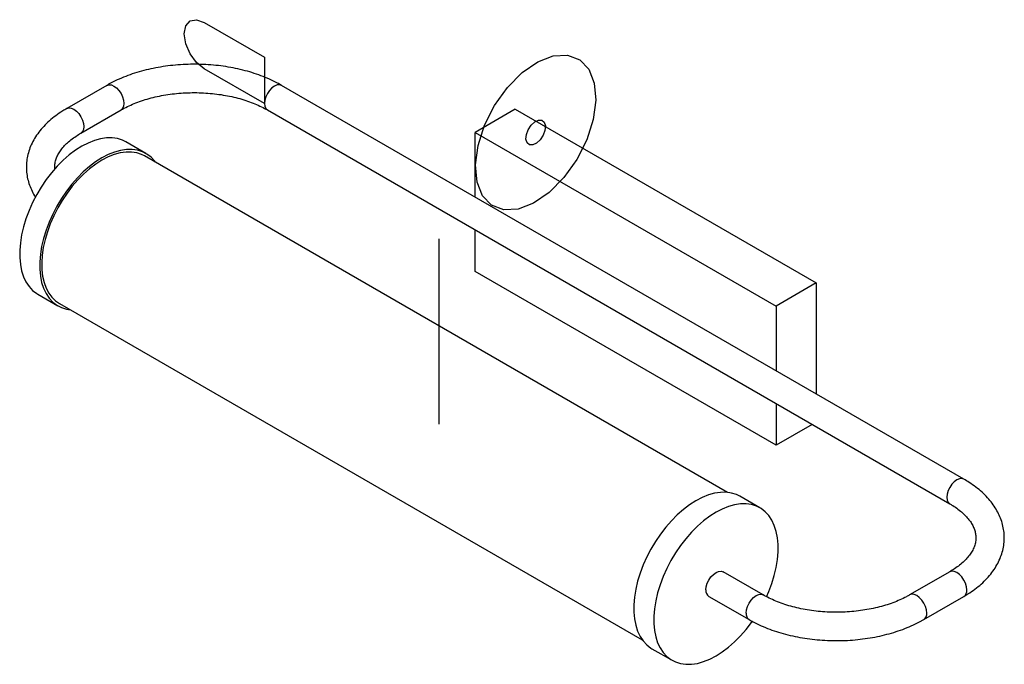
# Paper-space layout '_Isométrica' of a CAD drawing. Header units: millimetres. Extents: x -108 to 239, y -107 to 120.
import ezdxf

# ---------------------------------------------------------------- set-up
doc = ezdxf.new("R2010")
doc.units = ezdxf.units.MM

psp = doc.layouts.new('_Isométrica')

# ---------------------------------------------------------------- linework, layer by layer
at = {"color": 7, "linetype": 'Continuous'}
for p, q in [((-43.13, 118.79), (-21.92, 106.54)), ((-21.92, 106.54), (-21.92, 90.21)), ((-21.92, 90.21), (-43.13, 102.46)), ((39.6, -22.86), (39.6, 42.46))]:
    psp.add_line(p, q, dxfattribs=at)
at = {"color": 7, "linetype": 'Continuous', "lineweight": 25}
for p, q in [((-77.45, 96.58), (-91.6, 88.42)), ((224.53, -42.21), (-15.88, 96.58)), ((-86.6, 79.76), (-72.45, 87.92)), ((-20.88, 87.92), (219.53, -50.87)), ((66.47, 88.18), (52.33, 80.01)), ((66.47, 88.18), (172.53, 26.95)), ((52.33, 80.01), (158.39, 18.78)), ((52.33, 57.21), (52.33, 80.01)), ((-63.7, 72.57), (-70.77, 76.65)), ((141.2, -46.87), (-64.2, 71.7)), ((52.33, 31.02), (52.33, 45.66)), ((158.39, -30.21), (52.33, 31.02)), ((172.53, 26.95), (158.39, 18.78)), ((172.53, 26.95), (172.53, -12.19)), ((-101.77, 22.95), (-94.69, 18.87)), ((-94.19, 19.74), (111.2, -98.84)), ((158.39, 18.78), (158.39, -4.02)), ((158.39, -15.57), (158.39, -30.21)), ((171.07, -22.89), (158.39, -30.21)), ((152.68, -52.34), (145.61, -48.26)), ((153.82, -83.03), (139.68, -74.86)), ((219.53, -74.86), (205.39, -83.03)), ((134.68, -83.52), (148.82, -91.69)), ((210.39, -91.69), (224.53, -83.52)), ((114.61, -101.96), (121.68, -106.04))]:
    psp.add_line(p, q, dxfattribs=at)
at = {"color": 7, "linetype": 'Continuous', "flags": 128}
for points in [[(-43.13, 102.46), (-45.84, 104.64), (-48.13, 107.74), (-49.67, 111.27), (-50.2, 114.71), (-49.67, 117.52), (-48.13, 119.28), (-45.84, 119.73), (-43.13, 118.79)], [(53.36, 75.42), (55.66, 82.56), (59.18, 89.53), (63.69, 95.85), (68.87, 101.08), (74.39, 104.88), (79.85, 106.97), (84.89, 107.23), (89.16, 105.63), (92.38, 102.28), (94.31, 97.41), (94.85, 91.35), (93.93, 84.52), (91.63, 77.37), (88.11, 70.4), (83.6, 64.09), (78.42, 58.85), (72.9, 55.06), (67.44, 52.96), (62.4, 52.7), (58.13, 54.3), (54.92, 57.65), (52.98, 62.52), (52.44, 68.58), (53.36, 75.42)], [(70.37, 79.23), (71, 80.96), (72.04, 82.53), (73.32, 83.72), (74.65, 84.33), (75.83, 84.28), (76.67, 83.57), (77.06, 82.32), (76.92, 80.7), (76.29, 78.98), (75.26, 77.4), (73.97, 76.21), (72.64, 75.6), (71.46, 75.65), (70.62, 76.36), (70.23, 77.62), (70.37, 79.23)]]:
    psp.add_lwpolyline(points, dxfattribs=at)
at = {"color": 8, "linetype": 'Continuous', "lineweight": 25, "flags": 128}
for points in [[(-77.45, 96.58), (-76.72, 96.81), (-75.87, 96.73), (-74.95, 96.34), (-74.04, 95.67), (-73.19, 94.77), (-72.45, 93.7), (-71.89, 92.53), (-71.54, 91.34), (-71.42, 90.21), (-71.54, 89.23), (-71.89, 88.45), (-72.45, 87.92), (-72.46, 87.92)], [(-15.88, 96.58), (-16.62, 96.81), (-17.47, 96.73), (-18.38, 96.34), (-19.3, 95.67), (-20.15, 94.77), (-20.88, 93.7), (-21.45, 92.53), (-21.8, 91.34), (-21.92, 90.21), (-21.8, 89.23), (-21.45, 88.45), (-20.88, 87.92), (-20.88, 87.92)], [(-91.59, 88.42), (-90.86, 88.65), (-90.01, 88.56), (-89.1, 88.17), (-88.18, 87.51), (-87.33, 86.61), (-86.6, 85.53), (-86.03, 84.36), (-85.68, 83.18), (-85.56, 82.05), (-85.68, 81.06), (-86.03, 80.28), (-86.59, 79.76)], [(224.53, -42.2), (223.8, -41.98), (222.95, -42.06), (222.03, -42.45), (221.12, -43.12), (220.26, -44.02), (219.53, -45.09), (218.97, -46.26), (218.62, -47.45), (218.5, -48.58), (218.62, -49.56), (218.97, -50.34), (219.53, -50.86)], [(225.57, -81.23), (225.45, -80.11), (225.09, -78.92), (224.53, -77.75), (223.8, -76.68), (222.95, -75.78), (222.03, -75.11), (221.12, -74.72), (220.26, -74.64), (219.53, -74.86)], [(147.79, -89.4), (147.91, -88.27), (148.26, -87.08), (148.82, -85.91), (149.55, -84.84), (150.41, -83.94), (151.32, -83.27), (152.24, -82.88), (153.09, -82.8), (153.82, -83.02)], [(211.42, -89.4), (211.3, -88.27), (210.95, -87.08), (210.39, -85.91), (209.66, -84.84), (208.8, -83.94), (207.89, -83.27), (206.97, -82.88), (206.12, -82.8), (205.39, -83.02)]]:
    psp.add_lwpolyline(points, dxfattribs=at)
at = {"color": 7, "linetype": 'Continuous', "lineweight": 25, "flags": 128}
for points in [[(-70.77, 76.65), (-71.99, 77.25), (-73.74, 77.81), (-75.63, 78.07), (-77.62, 78.05), (-79.7, 77.74), (-81.85, 77.14), (-84.05, 76.26), (-86.27, 75.11)], [(-86.27, 75.11), (-88.48, 73.7), (-90.68, 72.05), (-92.83, 70.16), (-94.91, 68.07), (-96.9, 65.79), (-98.79, 63.35), (-100.55, 60.76), (-102.15, 58.07), (-103.6, 55.29), (-104.87, 52.45), (-105.95, 49.59), (-106.82, 46.73), (-107.49, 43.9), (-107.93, 41.13), (-108.16, 38.44), (-108.16, 35.88), (-107.93, 33.46), (-107.49, 31.21), (-106.82, 29.14), (-105.95, 27.29), (-104.87, 25.67), (-103.6, 24.3), (-102.15, 23.19), (-101.77, 22.95)], [(-60.29, 69.45), (-60.59, 69.85), (-61.86, 71.22), (-63.31, 72.33), (-64.92, 73.17), (-66.67, 73.72), (-68.56, 73.99), (-70.55, 73.97), (-72.63, 73.66), (-74.78, 73.06), (-76.98, 72.18), (-79.2, 71.03)], [(-64.2, 71.7), (-65.19, 72.2), (-66.9, 72.78), (-68.75, 73.07), (-70.7, 73.07), (-72.74, 72.78), (-74.86, 72.2), (-77.01, 71.34), (-79.2, 70.22)], [(-79.2, 71.03), (-81.41, 69.62), (-83.61, 67.97), (-85.76, 66.08), (-87.84, 63.99), (-89.83, 61.71), (-91.72, 59.27), (-93.47, 56.68), (-95.08, 53.99), (-96.53, 51.21), (-97.8, 48.37), (-98.88, 45.51), (-99.75, 42.64), (-100.42, 39.81), (-100.86, 37.04), (-101.09, 34.36), (-101.09, 31.8), (-100.86, 29.38), (-100.42, 27.12), (-99.75, 25.06), (-98.88, 23.21), (-97.8, 21.59), (-96.53, 20.22), (-95.08, 19.11), (-93.47, 18.27), (-91.72, 17.71), (-90.29, 17.48)], [(-79.2, 70.22), (-81.38, 68.83), (-83.54, 67.19), (-85.65, 65.33), (-87.69, 63.26), (-89.64, 61.01), (-91.49, 58.59), (-93.2, 56.03), (-94.76, 53.37), (-96.16, 50.63), (-97.38, 47.83), (-98.41, 45.01), (-99.23, 42.2), (-99.84, 39.43), (-100.23, 36.72), (-100.4, 34.11), (-100.35, 31.62), (-100.07, 29.28), (-99.56, 27.11), (-98.85, 25.15), (-97.92, 23.4), (-96.8, 21.88), (-95.49, 20.62), (-94.19, 19.74)], [(145.61, -48.26), (144.39, -47.66), (142.63, -47.1), (140.75, -46.84), (138.75, -46.86), (136.67, -47.17), (134.52, -47.77), (132.33, -48.65), (130.11, -49.8)], [(130.11, -49.8), (127.89, -51.21), (125.7, -52.86), (123.55, -54.75), (121.46, -56.84), (119.47, -59.12), (117.59, -61.56), (115.83, -64.15), (114.22, -66.84), (112.77, -69.62), (111.51, -72.46), (110.43, -75.32), (109.55, -78.18), (108.89, -81.02), (108.44, -83.78), (108.22, -86.47), (108.22, -89.03), (108.44, -91.45), (108.89, -93.7), (109.55, -95.77), (110.43, -97.62), (111.51, -99.24), (112.77, -100.61), (114.22, -101.72), (114.61, -101.96)], [(155, -83.63), (155.78, -81.84), (156.86, -78.98), (157.73, -76.12), (158.4, -73.29), (158.85, -70.52), (159.07, -67.84), (159.07, -65.27), (158.85, -62.85), (158.4, -60.6), (157.73, -58.53), (156.86, -56.68), (155.78, -55.06), (154.51, -53.69), (153.07, -52.58), (151.46, -51.74), (149.7, -51.19), (147.82, -50.92), (145.82, -50.94), (143.74, -51.25), (141.59, -51.85), (139.4, -52.73), (137.18, -53.88)], [(137.18, -53.88), (134.96, -55.29), (132.77, -56.94), (130.62, -58.83), (128.53, -60.92), (126.54, -63.2), (124.66, -65.64), (122.9, -68.23), (121.29, -70.92), (119.84, -73.7), (118.58, -76.54), (117.5, -79.41), (116.62, -82.27), (115.96, -85.1), (115.51, -87.87), (115.29, -90.55), (115.29, -93.11), (115.51, -95.53), (115.96, -97.79), (116.62, -99.85), (117.5, -101.7), (118.58, -103.32), (119.84, -104.69), (121.29, -105.8), (122.9, -106.64), (124.66, -107.2), (126.54, -107.46), (128.53, -107.44), (130.62, -107.13), (132.77, -106.53), (134.96, -105.65), (137.18, -104.5), (139.4, -103.09), (141.59, -101.44), (143.74, -99.56), (145.82, -97.46), (147.82, -95.18), (149.7, -92.74), (149.98, -92.35)], [(133.64, -81.23), (133.76, -80.11), (134.12, -78.92), (134.68, -77.75), (135.41, -76.68), (136.26, -75.78), (137.18, -75.11), (138.09, -74.72), (138.95, -74.64), (139.68, -74.86)]]:
    psp.add_lwpolyline(points, dxfattribs=at)
at = {"color": 7, "linetype": 'Continuous', "lineweight": 25}
psp.add_arc((136.01, -81.54), 2.39, 172.6245, 236.0633, dxfattribs=at)
at = {"color": 8, "linetype": 'Continuous', "lineweight": 25}
for centre, radius, start, end in [((223.2, -81.54), 2.39, 303.9367, 7.3755), ((150.28, -89.65), 2.51, 174.3175, 234.3344), ((208.93, -89.65), 2.51, 305.6662, 5.6824)]:
    psp.add_arc(centre, radius, start, end, dxfattribs=at)
at = {"color": 7, "linetype": 'Continuous', "lineweight": 25}
for points, knots in [([(-15.88, 96.58), (-16.36, 96.85), (-17.74, 97.62), (-20.14, 98.79), (-23.15, 100.02), (-26.3, 101.09), (-29.57, 102), (-32.94, 102.75), (-36.4, 103.33), (-39.92, 103.74), (-43.47, 103.98), (-47.05, 104.05), (-50.62, 103.94), (-54.17, 103.67), (-57.67, 103.22), (-61.11, 102.6), (-64.46, 101.82), (-67.71, 100.88), (-70.84, 99.77), (-73.81, 98.51), (-75.99, 97.41), (-77.17, 96.75), (-77.45, 96.58)], [0, 0, 0, 0, 0.02852, 0.081842, 0.135093, 0.188264, 0.241339, 0.294318, 0.347214, 0.400043, 0.452826, 0.505586, 0.558347, 0.611126, 0.663947, 0.716832, 0.769805, 0.82289, 0.876106, 0.929466, 0.982972, 1, 1, 1, 1]), ([(-72.45, 87.92), (-72.08, 88.13), (-71.01, 88.74), (-69.07, 89.67), (-66.59, 90.68), (-63.93, 91.58), (-61.13, 92.35), (-58.2, 92.98), (-55.18, 93.47), (-52.08, 93.81), (-48.93, 94), (-45.76, 94.04), (-42.6, 93.91), (-39.47, 93.64), (-36.41, 93.21), (-33.43, 92.63), (-30.57, 91.92), (-27.84, 91.07), (-25.28, 90.1), (-22.94, 89.06), (-21.55, 88.29), (-20.88, 87.92)], [0, 0, 0, 0, 0.027964, 0.081582, 0.135352, 0.189285, 0.243385, 0.297635, 0.352013, 0.406492, 0.461042, 0.515632, 0.57023, 0.624798, 0.6793, 0.733706, 0.787984, 0.842105, 0.896044, 0.949783, 1, 1, 1, 1]), ([(-91.6, 88.42), (-92.06, 88.14), (-93.41, 87.34), (-95.48, 85.91), (-97.73, 84.09), (-99.73, 82.14), (-101.47, 80.07), (-102.94, 77.92), (-104.11, 75.69), (-104.98, 73.41), (-105.55, 71.11), (-105.83, 68.8), (-105.82, 66.5), (-105.52, 64.23), (-104.94, 61.99), (-104.08, 59.81), (-103.28, 58.2), (-102.7, 57.35), (-102.58, 57.17)], [0, 0, 0, 0, 0.037994, 0.109326, 0.180694, 0.251814, 0.322407, 0.392163, 0.460813, 0.528209, 0.594386, 0.659555, 0.724062, 0.788326, 0.852654, 0.917469, 0.983117, 1, 1, 1, 1]), ([(-95.76, 67.03), (-95.77, 67.12), (-95.86, 67.71), (-95.78, 68.79), (-95.48, 70.26), (-94.91, 71.73), (-94.11, 73.16), (-93.02, 74.62), (-91.7, 76.03), (-90.14, 77.4), (-88.44, 78.65), (-87.18, 79.41), (-86.6, 79.76)], [0, 0, 0, 0, 0.0206881, 0.1435305, 0.2694916, 0.3761958, 0.4895473, 0.5980705, 0.7036526, 0.8077225, 0.9111424, 1, 1, 1, 1]), ([(224.53, -83.52), (225, -83.24), (226.35, -82.45), (228.42, -81.01), (230.67, -79.19), (232.67, -77.24), (234.41, -75.18), (235.87, -73.02), (237.04, -70.79), (237.92, -68.52), (238.49, -66.21), (238.77, -63.9), (238.75, -61.61), (238.45, -59.33), (237.88, -57.09), (237.03, -54.9), (235.9, -52.77), (234.52, -50.7), (232.86, -48.7), (230.95, -46.8), (228.79, -45), (226.64, -43.46), (225.15, -42.58), (224.53, -42.21)], [0, 0, 0, 0, 0.027588, 0.079382, 0.131203, 0.182844, 0.234102, 0.284752, 0.334599, 0.383536, 0.431588, 0.478907, 0.525746, 0.572409, 0.619118, 0.66618, 0.713848, 0.762284, 0.811544, 0.861568, 0.912213, 0.963294, 1, 1, 1, 1]), ([(219.53, -50.87), (219.89, -51.08), (220.92, -51.69), (222.48, -52.77), (224.1, -54.09), (225.47, -55.46), (226.6, -56.84), (227.49, -58.22), (228.15, -59.6), (228.58, -61), (228.78, -62.42), (228.73, -63.89), (228.42, -65.36), (227.85, -66.83), (227.04, -68.27), (225.96, -69.72), (224.63, -71.14), (223.07, -72.5), (221.38, -73.75), (220.11, -74.51), (219.53, -74.86)], [0, 0, 0, 0, 0.0286172, 0.0832371, 0.1377573, 0.1922966, 0.2470666, 0.3024415, 0.3590045, 0.4176015, 0.4792699, 0.544589, 0.6115663, 0.6683042, 0.7285767, 0.7862818, 0.842423, 0.8977601, 0.9527517, 1, 1, 1, 1]), ([(205.39, -83.03), (205.02, -83.23), (203.95, -83.84), (202.01, -84.77), (199.52, -85.78), (196.87, -86.68), (194.07, -87.45), (191.14, -88.08), (188.11, -88.57), (185.01, -88.92), (181.87, -89.11), (178.7, -89.14), (175.54, -89.02), (172.41, -88.74), (169.34, -88.31), (166.37, -87.73), (163.5, -87.02), (160.78, -86.17), (158.22, -85.21), (155.88, -84.16), (154.49, -83.39), (153.82, -83.03)], [0, 0, 0, 0, 0.027964, 0.081582, 0.135352, 0.189285, 0.243385, 0.297635, 0.352013, 0.406492, 0.461042, 0.515632, 0.57023, 0.624798, 0.6793, 0.733706, 0.787984, 0.842105, 0.896044, 0.949783, 1, 1, 1, 1]), ([(148.82, -91.69), (149.3, -91.95), (150.67, -92.73), (153.08, -93.89), (156.09, -95.12), (159.23, -96.19), (162.51, -97.1), (165.88, -97.85), (169.34, -98.43), (172.85, -98.84), (176.41, -99.08), (179.98, -99.15), (183.56, -99.04), (187.1, -98.77), (190.61, -98.32), (194.05, -97.71), (197.4, -96.92), (200.65, -95.98), (203.77, -94.87), (206.75, -93.61), (208.93, -92.52), (210.1, -91.85), (210.39, -91.69)], [0, 0, 0, 0, 0.02852, 0.081842, 0.135093, 0.188264, 0.241339, 0.294318, 0.347214, 0.400043, 0.452826, 0.505586, 0.558347, 0.611126, 0.663947, 0.716832, 0.769805, 0.82289, 0.876106, 0.929466, 0.982972, 1, 1, 1, 1])]:
    psp.add_open_spline(points, degree=3, knots=knots, dxfattribs=at)

doc.saveas('drawing.dxf')
